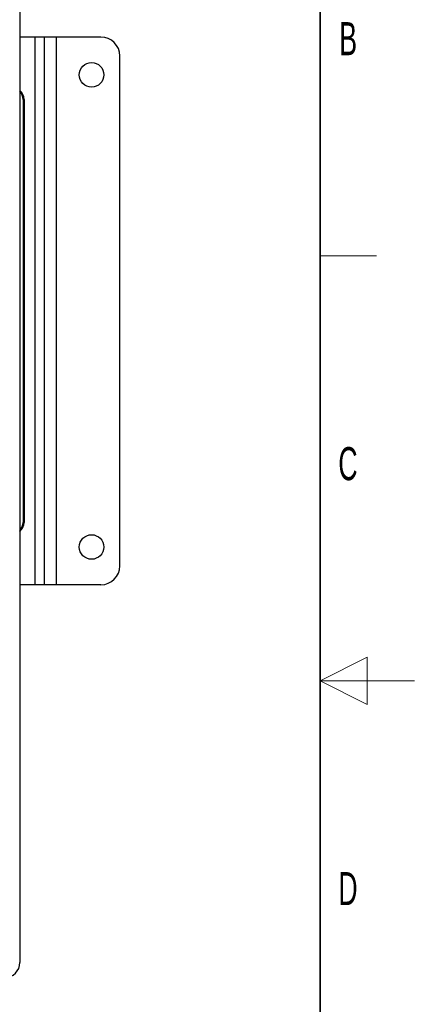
# Model space of a CAD drawing. Header units: millimetres. Extents: x 5 to 418, y 2 to 292.
# Tile 47 of 48: x 376 to 418, y 113 to 217. Entities that reach past the tile are written whole.
import ezdxf

# ---------------------------------------------------------------- set-up
doc = ezdxf.new("R2010")
doc.units = ezdxf.units.MM
doc.layers.add('SLD-0', color=7, linetype='Continuous')
doc.styles.add('SLDTEXTSTYLE0', font='TXT', dxfattribs={"width": 0.605})

msp = doc.modelspace()

# ---------------------------------------------------------------- linework, layer by layer
at = {"color": 7, "linetype": 'Continuous', "lineweight": 25}
for p, q in [((376.1637, 250.2215), (376.1637, 117.4215)), ((377.7752, 215.4215), (376.1637, 215.4215)), ((377.7752, 157.4215), (377.7752, 215.4215)), ((378.7637, 215.4215), (377.7752, 215.4215)), ((378.7637, 157.4215), (378.7637, 215.4215)), ((380.0437, 215.4215), (378.7637, 215.4215)), ((380.0437, 157.4215), (380.0437, 215.4215)), ((384.7637, 215.4215), (380.0437, 215.4215)), ((386.7637, 159.4215), (386.7637, 213.4215)), ((376.609, 208.8215), (376.496, 208.8215)), ((376.496, 208.8215), (376.496, 164.0215)), ((376.609, 208.8215), (376.609, 164.0215)), ((376.496, 164.0215), (376.609, 164.0215)), ((377.7752, 157.4215), (376.1637, 157.4215)), ((378.7637, 157.4215), (377.7752, 157.4215)), ((380.0437, 157.4215), (378.7637, 157.4215)), ((384.7637, 157.4215), (380.0437, 157.4215)), ((376.1182, 117.4215), (376.1637, 117.4215))]:
    msp.add_line(p, q, dxfattribs=at)
for centre in [(383.7637, 211.4215), (383.7637, 161.4215)]:
    msp.add_circle(centre, 1.3, dxfattribs=at)
for centre, radius, start, end in [((384.7637, 213.4215), 2, 0, 90), ((375.3967, 208.8259), 1.2123, 359.791354, 50.754041), ((375.2781, 208.8243), 1.2179, 359.867587, 43.351075), ((375.3983, 164.0163), 1.2107, 309.209276, 0.245329), ((375.2781, 164.0187), 1.2179, 316.648925, 0.132413), ((384.7637, 159.4215), 2, 270, 0), ((374.5637, 117.4215), 1.6, 270, 0)]:
    msp.add_arc(centre, radius, start, end, dxfattribs=at)
at = {"layer": 'SLD-0', "lineweight": 35}
msp.add_line((408, 12), (408, 282.5), dxfattribs=at)
at = {"layer": 'SLD-0', "lineweight": 18}
for p, q in [((408, 192.25), (414, 192.25)), ((413, 149.75), (408, 147.25)), ((413, 144.75), (413, 149.75)), ((418, 147.25), (408, 147.25)), ((408, 147.25), (413, 144.75))]:
    msp.add_line(p, q, dxfattribs=at)

# ---------------------------------------------------------------- texts
at = {"layer": 'SLD-0', "char_height": 3.5, "attachment_point": 2, "style": 'SLDTEXTSTYLE0'}
for s, insert in [('B', (410.9816, 217.0011)), ('C', (410.9597, 172.0011)), ('D', (410.9597, 127.0011))]:
    msp.add_mtext(s, dxfattribs=dict(at, insert=insert))

doc.saveas('drawing.dxf')
